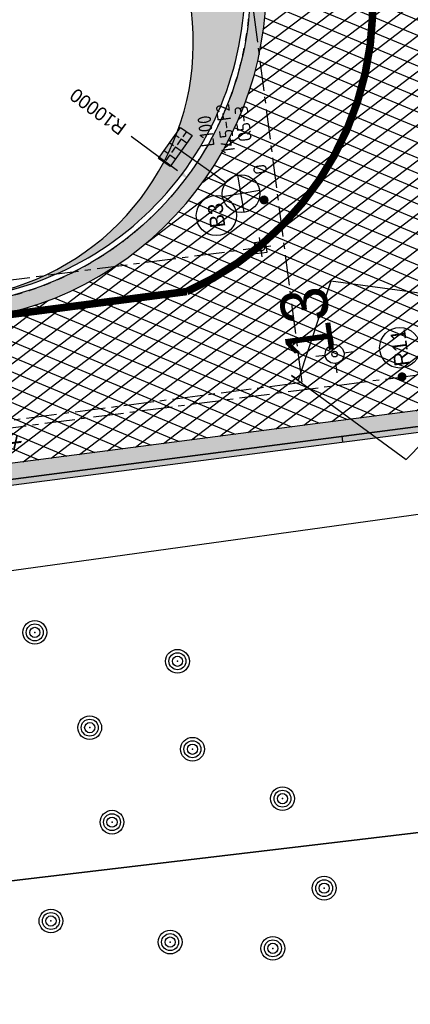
# Model space of a CAD drawing. Extents: x 117893332 to 118394757, y 454959407 to 455669244.
# Tile 24 of 256: x 118247103 to 118257453, y 455145721 to 455171838. Entities that reach past the tile are written whole.
import ezdxf
from ezdxf.enums import TextEntityAlignment as Align

# ---------------------------------------------------------------- set-up
doc = ezdxf.new("R2010")
doc.units = 0
doc.header["$LTSCALE"] = 200
for name, pattern in [('DASHED', [19.049999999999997, 12.7, -6.35]), ('Tauw_L_Center2', [6.4990000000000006, 4, -0.833, 0.833, -0.833]), ('TAUW_TROTTOIRBAND_mm', [2, 1, -1])]:
    doc.linetypes.add(name, pattern=pattern)
doc.layers.get('0').update_dxf_attribs({"linetype": 'CONTINUOUS'})
for name, color, linetype in [('EL6312--', 6, 'CONTINUOUS'), ('EL_N_A_EB00----REVISIE~-_-----', 1, 'CONTINUOUS'), ('KABELLOOP', 6, 'CONTINUOUS'), ('LEIDINGLOOP', 6, 'CONTINUOUS'), ('M01', 6, 'CONTINUOUS'), ('ZU_B_-_EL999---LD_PE-65_sdr00~H_-----', 1, 'Tauw_L_Center2'), ('ZU_B_-_EL999---SYM_DRAINPUT~-_002--', 2, 'Tauw_L_Center2'), ('ZU_B_A_EB00----AFRASTERING~-_-----', 1, 'CONTINUOUS'), ('ZU_B_A_EB00----KADASTER~-_-----', 1, 'CONTINUOUS'), ('ZU_B_D_EB00----ONDERDEEL~-_-----', 7, 'CONTINUOUS'), ('ZU_N_-_AL999---LB_PE-90_sdr00__20_^200~M_-----', 7, 'CONTINUOUS'), ('ZU_N_-_AL999---LR_pvc200_sdr34__20_^200~M_-----', 7, 'CONTINUOUS'), ('ZU_N_-_DX1AMA--_maatvoering_BGR__18_^200', 7, 'CONTINUOUS'), ('ZU_N_-_EL999---LB_PE-90_sdr00~H_-----', 2, 'Tauw_L_Center2'), ('ZU_N_-_EL999---LR_pvc200_sdr34~H_-----', 2, 'Tauw_L_Center2'), ('ZU_N_-_ML999---LB_PE-90_sdr00__20_^200~M_-----', 7, 'CONTINUOUS'), ('ZU_N_-_ML999---LR_pvc200_sdr34__20_^200~M_-----', 7, 'CONTINUOUS'), ('ZU_N_-_TVRH----tekst__25_^200~-_-----', 253, 'CONTINUOUS'), ('ZU_N_A_EB00----AFRASTERING~-_-----', 7, 'Tauw_Hekwerk'), ('ZU_N_A_EB00----boom~-_-----', 7, 'CONTINUOUS'), ('ZU_N_A_EV02----_kant molgoot ov betonstraatsteen~k_-----', 253, 'CONTINUOUS'), ('ZU_N_A_EV09----_Trottoirband_130-150-250~A_-----', 253, 'CONTINUOUS'), ('ZU_N_A_EV09----_Trottoirband_130-150-250~Z_-----', 253, 'TAUW_TROTTOIRBAND_mm'), ('ZU_N_A_HV01----_arcering verharding gv asfalt~v_-----', 253, 'CONTINUOUS'), ('ZU_N_A_HV01----_arcering verharding ov grind~v_-----', 253, 'CONTINUOUS'), ('ZU_N_A_HV02----molgoot ov betonstraatsteen~v_-----', 253, 'CONTINUOUS')]:
    doc.layers.add(name, color=color, linetype=linetype)
doc.layers.add('INFO', color=6, linetype='CONTINUOUS', plot=False)
doc.styles.add('BURO-018', font='Isocp.shx', dxfattribs={"height": 360})
doc.styles.add('civiel', font='civiel.shx')
doc.styles.get("Standard").update_dxf_attribs({"font": 'tcb_isocp.shx'})
doc.styles.add('TAUW-ISOCP', font='tcb_isocp.shx')
doc.styles.add('tcb_isocp', font='tcb_isocp.shx')
doc.linetypes.add('Tauw_Hekwerk', pattern='A,9,-2.5,[150,tcb_ltype.shx,S=0.75,R=0,X=0,Y=0],-2.5', length=14)
doc.dimstyles.new('tzu18-dot_^200', dxfattribs={"dimscale": 200, "dimtxt": 1.8, "dimasz": 3, "dimexe": 2, "dimexo": 0, "dimgap": 0.5, "dimtad": 1, "dimdec": 0, "dimzin": 0, "dimdsep": 46, "dimtxsty": 'TAUW-ISOCP', "dimblk": 'DOTSMALL', "dimcen": 2, "dimdle": 1.5, "dimclre": 8, "dimadec": 0, "dimazin": 0, "dimtp": 1, "dimtm": 1, "dimtfac": 1, "dimtix": 1, "dimtmove": 1, "dimatfit": 3, "dimldrblk": 'DOTSMALL', "dimfxl": 1, "dimtvp": 0.5, "dimtolj": 1, "dimtzin": 0, "dimlwd": -1, "dimlwe": 5, "dimarcsym": 0})

# ---------------------------------------------------------------- blocks, each defined once
blk = doc.blocks.new('M01')
for points in [[(0, 0.5000000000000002), (0, 1)], [(-1, 0), (-0.5, 0)], [(0.5, 0), (1, 0)], [(0, -0.5000000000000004), (0, -1)]]:
    blk.add_lwpolyline(points)
for radius in [0.5, 0.15]:
    blk.add_circle((0, 0), radius)
blk = doc.blocks.new('*D236')
at = {"layer": 'ZU_N_-_DX1AMA--_maatvoering_BGR__18_^200', "transparency": 16777216}
blk.add_line((118250059.7713869, 455168746.1056554), (118251286.7414931, 455167836.6528513), dxfattribs=at)
blk.add_solid([(118251243.8672717, 455167778.8099508), (118251329.6157146, 455167894.4957518), (118251633.798896, 455167579.4075226)], dxfattribs=at)
at = {"layer": 'ZU_N_-_DX1AMA--_maatvoering_BGR__18_^200', "transparency": 16777216, "insert": (118249178.3557605, 455169399.4271252), "char_height": 360, "attachment_point": 5, "rotation": 143.4534775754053, "style": 'civiel'}
blk.add_mtext('\\A1;R10000', dxfattribs=at)
blk = doc.blocks.new('_DotSmall')
at = {"color": 0, "linetype": 'ByBlock', "const_width": 0.5}
blk.add_lwpolyline([(-0.0625, 0, 1), (0.0625, 0, 1)], format="xyb", close=True, dxfattribs=at)
blk = doc.blocks.new('RONDJEPUNT', base_point=(5, 0))
blk.add_circle((5, 0), 0.45)
blk.add_point((5, 0))
blk = doc.blocks.new('60')
for xscale, yscale, zscale in [(0.7, 0.7, 0.7), (0.5, 0.5, 0.5), (0.3, 0.3, 0.3)]:
    blk.add_blockref('RONDJEPUNT', (-0.02120520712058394, -0.02401046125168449), dxfattribs=dict(xscale=xscale, yscale=yscale, zscale=zscale))
blk = doc.blocks.new('E00525')
at = {"linetype": 'ByBlock'}
h = blk.add_hatch(dxfattribs=at)
h.set_pattern_fill('ANGLE', color=0, scale=0.18438609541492, style=0)
h.set_pattern_definition([(360, (-37.67331033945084, -34.01927211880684), (5.551115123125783e-17, 1.287936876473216), [0.9366813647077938, -0.3512555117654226]), (90, (-37.67331033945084, -34.01927211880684), (-1.287936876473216, 1.387778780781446e-16), [0.9366813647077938, -0.3512555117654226])])
edge = h.paths.add_edge_path()
edge.add_line((-2.522521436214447, 2.863310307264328), (2.522521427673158, 2.863310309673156))
edge.add_line((2.522521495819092, 2.863310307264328), (2.522521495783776, 1.000000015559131))
edge.add_line((2.522521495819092, 1.000000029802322), (-2.522521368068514, 1.000000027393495))
edge.add_line((-2.522521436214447, 1), (-2.522521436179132, 2.863310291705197))
h = blk.add_hatch(color=0, dxfattribs=at)
edge = h.paths.add_edge_path()
edge.add_line((-2.522521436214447, 2.863310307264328), (2.522521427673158, 2.863310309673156))
edge.add_line((2.522521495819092, 2.863310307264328), (2.522521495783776, 1.000000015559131))
edge.add_line((2.522521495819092, 1.000000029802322), (-2.522521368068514, 1.000000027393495))
edge.add_line((-2.522521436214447, 1), (-2.522521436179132, 2.863310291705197))
at = {"color": 0, "linetype": 'ByBlock'}
for p, q in [((-1.767766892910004, 14.38605433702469), (1.767767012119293, 10.85052046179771)), ((1.767766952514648, 14.38605433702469), (-1.767766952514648, 10.85052043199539)), ((5.960464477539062e-08, 10.0973382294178), (1.192092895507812e-07, 2.863310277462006))]:
    blk.add_line(p, q, dxfattribs=at)
blk.add_lwpolyline([(-2.522521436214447, 2.863310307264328), (2.522521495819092, 2.863310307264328), (2.522521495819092, 1.000000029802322), (-2.522521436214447, 1)], close=True, dxfattribs=at)
blk.add_circle((0, 12.61828738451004), 2.500000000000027, dxfattribs=at)
at = {"color": 0, "linetype": 'ByBlock', "style": 'BURO-018'}
for tag, p in [('E_GKAST', (5.960464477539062e-08, 20.61828738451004)), ('E_GROEP', (5.960464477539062e-08, 17.61828738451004)), ('E_SGROEP', (4.500000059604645, 17.61828738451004)), ('E_ARMCODE', (0, 12.61828738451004)), ('E_SLET', (4.500000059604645, 11.61828738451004))]:
    blk.add_attdef(tag, text='', height=1.8, dxfattribs=at).set_placement(p, align=Align.MIDDLE)
blk = doc.blocks.new('A$C051E189E')
at = {"layer": 'LEIDINGLOOP', "linetype": 'DASHED', "const_width": 200}
blk.add_lwpolyline([(-26522.16170066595, -50059.90334999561), (-26522.16170066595, -27029.90334999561)], dxfattribs=at)
blk.add_lwpolyline([(-26522.16170066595, -50059.90334999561, 0.3636847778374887), (-17582.16170048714, -55943.81955593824)], format="xyb", dxfattribs=at)
at = {"layer": 'EL6312--'}
ref = blk.add_blockref('E00525', (-22418.1352237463, -49970.28928184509), dxfattribs=dict(at, xscale=200, yscale=200, zscale=200, rotation=137.1924115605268))
ref.add_attrib('E_SGROEP', 'Q5-3', dxfattribs={"layer": '0', "color": 1, "linetype": 'ByBlock', "height": 360, "style": 'BURO-018'}).set_placement((-22300.41437339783, -52113.84094014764), align=Align.MIDDLE)
ref.add_attrib('E_GKAST', 'L100', dxfattribs={"layer": '0', "color": 1, "linetype": 'ByBlock', "height": 360, "style": 'BURO-018'}).set_placement((-22372.37944984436, -51110.52965241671), align=Align.MIDDLE)
ref.add_attrib('E_GROEP', '145-F2', dxfattribs={"layer": '0', "color": 1, "linetype": 'ByBlock', "height": 360, "style": 'BURO-018'}).set_placement((-22369.11818748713, -51633.69005030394), align=Align.MIDDLE)
ref.add_attrib('E_SLET', 'O', dxfattribs={"layer": '0', "color": 1, "linetype": 'ByBlock', "height": 360, "style": 'BURO-018'}).set_placement((-23558.59481334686, -52405.19388049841), align=Align.MIDDLE)
blk = doc.blocks.new('A$C6DFC50BF')
at = {"layer": 'KABELLOOP', "linetype": 'DASHED', "const_width": 200}
blk.add_lwpolyline([(-26522.16170066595, -50059.90334999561), (-26522.16170066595, -27029.90334999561)], dxfattribs=at)
blk.add_lwpolyline([(-26522.16170066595, -50059.90334999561, 0.3636847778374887), (-17582.16170048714, -55943.81955593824)], format="xyb", dxfattribs=at)

msp = doc.modelspace()

# ---------------------------------------------------------------- hatches: boundary and pattern name
at = {"layer": 'ZU_N_A_EV02----_kant molgoot ov betonstraatsteen~k_-----'}
h = msp.add_hatch(dxfattribs=at)
h.set_pattern_fill('HONEY', color=256, scale=3000)
h.set_pattern_definition([(97.41631319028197, (118248804.6750337, 455213277.5848131), (-10024.08456330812, 13103.22750889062), [9525, -19050]), (217.416313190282, (118248804.6750337, 455213277.5848131), (-6335.685612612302, -15232.72563595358), [9524.999999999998, -19050]), (157.416313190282, (118248804.6750337, 455213277.5848131), (-16359.77017592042, -2129.498127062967), [-19050, 9525])])
edge = h.paths.add_edge_path()
edge.add_line((118286452.5473291, 455164797.5053482), (118286471.9090199, 455164648.7601803))
edge.add_line((118286471.9090199, 455164648.7601803), (118215014.783989, 455155347.4108778))
edge.add_line((118215014.783989, 455155347.4108778), (118214995.4222982, 455155496.156045))
edge.add_line((118214995.4222982, 455155496.156045), (118286450.7355134, 455164811.4245268))
h = msp.add_hatch(dxfattribs=at)
h.set_pattern_fill('HONEY', color=256, scale=30)
h.set_pattern_definition([(97.41631319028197, (118248804.6750337, 455213277.5848131), (-100.2408456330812, 131.0322750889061), [95.25, -190.5]), (217.416313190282, (118248804.6750337, 455213277.5848131), (-63.35685612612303, -152.3272563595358), [95.24999999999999, -190.5]), (157.416313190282, (118248804.6750337, 455213277.5848131), (-163.5977017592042, -21.29498127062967), [-190.5, 95.25])])
h.paths.add_polyline_path([(118286471.9090199, 455164648.7601802), (118286452.5473291, 455164797.5053482), (118215144.1674659, 455155515.517736), (118214995.4222982, 455155496.1560448), (118215014.783989, 455155347.4108778)])
at = {"layer": 'ZU_N_A_HV01----_arcering verharding gv asfalt~v_-----'}
h = msp.add_hatch(dxfattribs=at)
h.set_pattern_fill('ASFALT', color=256, scale=3000)
h.set_pattern_definition([(157.416313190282, (118248804.6750337, 455213277.5848131), (-144.0121693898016, -346.2448484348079), []), (217.416313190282, (118248804.6750337, 455213277.5848131), (227.8507499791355, -297.8406213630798), [])])
h.paths.add_polyline_path([(118253562.4644317, 455173882.7550641, -0.413670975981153), (118245855.7562277, 455163886.7559816), (118232779.448046, 455162183.4266028, -0.2396013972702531), (118226539.3488066, 455164396.4313046), (118222931.5859316, 455163926.7441258), (118222383.7487684, 455168135.4742161), (118218106.8741981, 455167574.5760993), (118214434.7360406, 455164219.5352659), (118215506.4412013, 455155986.2169401), (118286398.3345948, 455165213.991818), (118285827.6629735, 455169598.1464381), (118269443.6465182, 455167465.4905022, -0.4142135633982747), (118257765.8233637, 455176453.3294046), (118256227.8597453, 455188268.6539, -0.4142135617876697), (118265215.698611, 455199946.4769887), (118292266.1138908, 455203467.5444995), (118291600.0729585, 455208584.3784367), (118288512.0832502, 455208182.4244898, -0.4142135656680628), (118286360.315439, 455209838.5329916), (118282082.5253519, 455242702.4295251), (118277103.5895731, 455242054.3371087, -0.4142135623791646), (118269661.0073064, 455247782.5220213), (118267518.7053234, 455264240.6439259), (118262945.7468947, 455263645.3963049), (118267639.6027709, 455227475.8892438), (118267223.0791646, 455227421.9624292), (118267223.0953798, 455227421.8374796), (118252708.3945412, 455225558.9908816), (118252749.7655286, 455225241.1604559), (118251437.4330616, 455225070.8540304), (118250715.0444016, 455230620.5667782), (118243327.2569473, 455287376.853917), (118243629.7457429, 455287416.2279319), (118243124.354806, 455290872.4482069), (118240928.7488096, 455307740.0890951, -0.4142135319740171), (118245603.8051835, 455313814.3496923), (118274546.4505115, 455317581.7228291), (118274030.151141, 455321548.2621741), (118245583.3097502, 455317845.426291, -0.4142135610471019), (118239509.0486006, 455322520.4825709), (118233549.7710685, 455368302.3163094, 0.4142135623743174), (118222813.3463366, 455376565.6076621), (118207809.9167748, 455374612.6583502, 0.4142135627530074), (118199546.6254238, 455363876.233606), (118205505.9032047, 455318094.3984217, -0.4142123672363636), (118200830.8688669, 455312020.1400964), (118163460.5556403, 455307155.6086541), (118165370.8677974, 455292480.2047596), (118168069.5899988, 455292831.4889433), (118168020.6380423, 455293207.5597649, -0.4142128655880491), (118177008.4523232, 455304885.379675), (118193278.4294503, 455307003.2308075, -0.1343417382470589), (118196112.2678289, 455306610.6909133), (118204322.7715568, 455303093.5020068), (118205538.0756343, 455305921.5248985, -0.2648123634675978), (118209818.1357149, 455309156.2414026), (118230144.221444, 455311802.0275834, -0.4142136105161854), (118236218.4835087, 455307126.9714311), (118240860.0830218, 455271468.1296604, -0.4142135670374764), (118236185.026669, 455265393.868468), (118214172.9505057, 455262528.6259582), (118214897.7231318, 455256960.5985169, -0.4142135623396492), (118212810.3363711, 455254248.4745319), (118211683.2549989, 455254101.7658931), (118212034.0112402, 455251407.0995864), (118215577.2140856, 455248630.0588531), (118219142.1158661, 455249094.050086), (118218436.6095952, 455254511.7740204, -0.4142294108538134), (118220523.9794215, 455257224.0278775), (118236969.7760967, 455259364.7257031, -0.4142130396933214), (118243044.0360546, 455254689.6790598), (118246252.6892428, 455230039.716037)])
h.paths.add_polyline_path([(118261528.7105488, 455214269.2460867, -0.4142135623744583), (118263616.0973097, 455216981.3700716), (118275257.8857749, 455218496.745074, -0.414213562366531), (118277970.0097599, 455216409.3583131), (118278976.6705481, 455208675.7399464, -0.4142135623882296), (118276889.283787, 455205963.6159614), (118274097.8328038, 455205600.2615634, -0.4142135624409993), (118272506.4212083, 455206825.0918127), (118272485.2704835, 455206987.5811397), (118269242.6258282, 455206565.4962798), (118269263.7765531, 455206403.0069523, -0.4142135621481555), (118268038.9463059, 455204811.595358), (118265247.4953238, 455204448.240958, -0.4142135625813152), (118262535.371337, 455206535.6277188)], flags=16)
h.paths.add_polyline_path([(118241537.8751546, 455300913.520497), (118240100.0229776, 455300726.2209592), (118239912.72344, 455302164.0731364), (118241350.575617, 455302351.3726742)], flags=16)
h.paths.add_polyline_path([(118240440.7304615, 455309039.881115), (118239002.8782845, 455308852.5815772), (118238815.5787469, 455310290.4337544), (118240253.430924, 455310477.7332923)], flags=16)
h.paths.add_polyline_path([(118229627.9109464, 455315768.5622057), (118215546.7017315, 455313935.6554853, -0.4142135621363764), (118209472.4405793, 455318610.7117853), (118204138.0194814, 455359592.1202821, -0.4142394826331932), (118213125.739277, 455371270.8578054), (118217290.6037433, 455371812.9851407, -0.4142135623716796), (118228968.4268994, 455362825.1463385), (118234302.9672465, 455321842.823391, -0.4142135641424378)], flags=16)
h.paths.add_polyline_path([(118229573.6982125, 455316185.0486755), (118215492.4889975, 455314352.1419551, -0.4142135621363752), (118209888.927049, 455318664.9245196), (118204554.5035642, 455359646.3513534, -0.4142400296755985), (118213179.9520113, 455370854.3713357), (118217344.8164798, 455371396.4986713, -0.4142135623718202), (118228551.94043, 455362770.933602), (118233886.4807771, 455321788.6106545, -0.4142135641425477)], flags=0)
h.paths.add_polyline_path([(118232786.1213894, 455366810.1098367), (118231546.5936505, 455366648.6447184), (118231359.294113, 455368086.4968955), (118232598.8218518, 455368247.9620139)], flags=0)
at = {"layer": 'ZU_N_A_HV01----_arcering verharding ov grind~v_-----'}
h = msp.add_hatch(dxfattribs=at)
h.set_pattern_fill('10305012', color=256, scale=100000)
h.set_pattern_definition([(80.15837469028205, (118248197.504333, 455215256.2450484), (-519.4484706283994, 204.5673291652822), [136.36, -545.9699999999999]), (114.674251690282, (118248104.1793311, 455214718.3087171), (-519.4522493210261, 204.5570103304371), [136.36, -828.5899999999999]), (158.505112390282, (118248047.2492719, 455214842.216862), (-116.6336148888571, -672.269483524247), [111.56, -446.7]), (216.327513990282, (118248580.3641231, 455215350.5527365), (519.4528186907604, -204.5644303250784), [111.56, -677.95]), (260.158374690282, (118247853.5731472, 455214817.0066498), (519.4484706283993, -204.5673291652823), [136.36, -545.9699999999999]), (294.6742516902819, (118247830.2700628, 455214682.6548088), (519.452249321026, -204.5570103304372), [136.36, -828.5899999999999]), (338.505112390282, (118247887.109584, 455214558.7449633), (116.6336148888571, 672.269483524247), [111.56, -446.7]), (36.32751399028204, (118247471.5445072, 455214722.4340285), (-519.4528186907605, 204.5644303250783), [111.56, -677.95]), (80.15837469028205, (118247662.4380535, 455213855.5421481), (-636.0742566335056, -467.7116370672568), [121.7, -560.61]), (138.268162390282, (118249241.5929214, 455213361.7755754), (-519.4455923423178, 204.5596851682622), [122.34, -1809.56]), (182.0032946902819, (118247591.9378671, 455214056.8965694), (-1155.527501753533, -263.1445632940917), [148.58, -1527.41]), (216.327513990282, (118247560.7880993, 455214724.0065625), (-116.6272087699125, -672.2821011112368), [147.88, -641.66]), (260.158374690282, (118247324.3162447, 455213964.1062804), (636.0742566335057, 467.7116370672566), [122.42, -559.8799999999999]), (138.268162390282, (118248952.8003716, 455213148.5450379), (-519.4455923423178, 204.5596851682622), [122.05, -1809.86]), (182.0032946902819, (118247542.5907006, 455213767.4152691), (519.4481581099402, -204.5566902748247), [148.23, -1527.77]), (36.32751399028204, (118247542.5907006, 455213767.4152691), (116.6272087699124, 672.2821011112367), [148.77, -640.77]), (124.085298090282, (118248741.4166619, 455212685.6880116), (402.8239520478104, -876.8330482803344), [91.38, -2273.059999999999]), (182.0032946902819, (118247248.6700048, 455214047.3383011), (519.4481581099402, -204.5566902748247), [91.58999999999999, -1584.39]), (229.178732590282, (118245884.987629, 455213108.7148913), (-752.6957943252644, -1139.991792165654), [122.33, -2002.14]), (260.158333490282, (118248518.8884684, 455212665.5964541), (519.4483235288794, -204.5677026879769), [98.47, -583.8399999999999]), (124.085298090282, (118248553.3200312, 455212492.8053166), (402.8239520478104, -876.8330482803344), [91.48, -2272.95]), (182.0032946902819, (118247212.0152939, 455213782.2897098), (519.4481581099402, -204.5566902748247), [100.47, -1575.52]), (229.178732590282, (118246008.496436, 455212926.3011627), (-752.6957943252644, -1139.991792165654), [104.97, -2019.5]), (80.15833349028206, (118247280.6364327, 455213861.7216769), (-519.4483235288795, 204.5677026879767), [111.56, -570.75]), (147.657872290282, (118248216.1412204, 455214102.4384344), (-519.4458520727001, 204.5641717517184), [108.56, -3442.36]), (192.829331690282, (118248124.4287349, 455214160.506144), (-636.0740668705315, -467.7148960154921), [95.27999999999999, -1089.83]), (248.355151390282, (118246642.7619532, 455212531.659454), (-116.6333622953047, -672.2727902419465), [87.77999999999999, -2585.23]), (294.6742516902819, (118247999.1521842, 455214057.7662294), (116.6337732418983, 672.270897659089), [111.58, -853.36]), (147.657872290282, (118248143.4663582, 455213894.47801), (-519.4458520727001, 204.5641717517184), [115.69, -3435.23]), (192.829331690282, (118248228.0665938, 455213913.7492485), (-636.0740668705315, -467.7148960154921), [86.77, -1098.34]), (248.355151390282, (118246873.9568269, 455212393.3647004), (-116.6333622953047, -672.2727902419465), [93.94000000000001, -2579.08]), (114.674251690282, (118248262.7262007, 455214001.0634705), (-116.6337732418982, -672.2708976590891), [111.56, -853.3799999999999])])
h.paths.add_polyline_path([(118251131.4845272, 455177158.914412), (118251407.2748193, 455175025.1965947), (118252298.0172136, 455175142.842355), (118252414.5850154, 455174218.9961498), (118251390.8049812, 455174074.1177667), (118251642.4611541, 455172137.5456197, -0.4156594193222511), (118245779.2404644, 455164479.0407317), (118232705.8217303, 455162748.6514833), (118245780.1469784, 455164451.722327, 0.421792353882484), (118252966.6134119, 455174044.4124171), (118252537.3876772, 455177341.9164048)])
h.paths.add_polyline_path([(118252611.6198324, 455173904.8892556), (118252650.3714609, 455173607.4025983), (118252352.8848035, 455173568.6509697), (118252314.1331751, 455173866.1376272)], flags=16)
h.paths.add_polyline_path([(118252495.1601118, 455173637.6066676, -1), (118252469.3445241, 455173835.9335579, -1)], flags=0)
at = {"layer": 'ZU_N_A_HV02----molgoot ov betonstraatsteen~v_-----'}
h = msp.add_hatch(dxfattribs=at)
h.set_pattern_fill('BRICK', color=256, scale=33.07086, angle=-1.272221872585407e-14)
h.set_pattern_definition([(97.41631319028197, (118248804.6750337, 455213277.5848131), (-208.2431961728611, -27.10636212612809), []), (187.416313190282, (118248804.6750337, 455213277.5848131), (54.21272425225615, -416.4863923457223), [209.999961, -209.999961]), (187.416313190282, (118248777.5686716, 455213485.8280093), (54.21272425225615, -416.4863923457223), [-209.999961, 209.999961])])
h.paths.add_polyline_path([(118236130.8139392, 455265810.3549383), (118213702.2513011, 455262890.899698), (118213756.4640354, 455262474.4132282), (118214481.2366621, 455256906.3857827, -0.4142135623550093), (118212756.1236366, 455254664.9610016), (118211212.5557949, 455254464.0396285), (118211639.701332, 455251182.5165892), (118215456.7662472, 455248190.8321688), (118219612.8361661, 455248731.8037606), (118218853.0924128, 455254566.0083225, -0.4142295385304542), (118220578.1913303, 455256807.5413003), (118237024.0330728, 455258948.2449923, -0.4142135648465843), (118242627.5950311, 455254635.4624813), (118245836.2027732, 455229985.5033018), (118253115.1089609, 455174065.6917914, -0.4217249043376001), (118245799.5223966, 455164302.9789468), (118232725.1971481, 455162599.9081029, -0.2477245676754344), (118226700.8242866, 455164840.9923619), (118223293.5470863, 455164399.8447171), (118222745.9989425, 455168606.3544288), (118217921.2696704, 455167973.9016491), (118213990.0282083, 455164382.1316596), (118215144.1674659, 455155515.5177361), (118286452.5473291, 455164797.5053483), (118286398.3345948, 455165213.991818), (118215506.4412013, 455155986.2169401), (118214434.7360406, 455164219.5352659), (118218106.8741981, 455167574.5760993), (118222383.7487684, 455168135.4742161), (118222931.5859316, 455163926.7441258), (118226539.3488066, 455164396.4313046, 0.2396013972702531), (118232779.448046, 455162183.4266028), (118245855.7562277, 455163886.7559816, 0.4136709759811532), (118253562.4644317, 455173882.7550641), (118246252.6892428, 455230039.716037), (118243044.0360546, 455254689.6790598, 0.4142130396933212), (118236969.7760967, 455259364.7257031), (118220523.9794215, 455257224.0278775, 0.414229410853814), (118218436.6095952, 455254511.7740204), (118219142.1158661, 455249094.050086), (118215577.2140856, 455248630.0588531), (118212034.0112402, 455251407.0995864), (118211683.2549989, 455254101.7658931), (118212810.3363711, 455254248.4745319, 0.4142135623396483), (118214897.7231318, 455256960.5985169), (118214172.9505057, 455262528.6259582), (118236185.026669, 455265393.868468, 0.4142135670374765), (118240860.0830218, 455271468.1296604), (118236218.4835087, 455307126.9714311, 0.4142136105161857), (118230144.221444, 455311802.0275834), (118209818.1357149, 455309156.2414026, 0.2648123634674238), (118205538.0756343, 455305921.5248985), (118204322.7715568, 455303093.5020068), (118196112.2678289, 455306610.6909133, 0.1343417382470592), (118193278.4294503, 455307003.2308075), (118177008.4523232, 455304885.379675, 0.4142128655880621), (118168020.6380423, 455293207.5597649), (118168069.5899988, 455292831.4889433), (118168486.0764684, 455292885.7016779), (118168437.1245119, 455293261.7724997, -0.4142128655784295), (118177062.6660484, 455304468.8933343), (118193332.6431336, 455306586.7444612, -0.1343417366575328), (118195946.8851516, 455306224.6227999), (118199133.4112065, 455304859.5891468), (118204543.5389405, 455302542.0162089), (118205924.3779531, 455305755.5830221, -0.2648230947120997), (118209872.8562951, 455308739.8174797), (118222172.9640686, 455310340.868138), (118230198.421261, 455311385.5394321, -0.4142143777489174), (118235801.9970393, 455307072.7586945), (118240443.5965525, 455271413.9169239, -0.4142135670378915)])
h = msp.add_hatch(dxfattribs=at)
h.set_pattern_fill('BRICK', color=256, scale=33.07086)
h.set_pattern_definition([(97.41631319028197, (118248804.6750337, 455213277.5848131), (-208.2431961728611, -27.10636212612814), []), (187.416313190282, (118248804.6750337, 455213277.5848131), (54.21272425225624, -416.4863923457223), [209.999961, -209.999961]), (187.416313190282, (118248777.5686716, 455213485.8280093), (54.21272425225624, -416.4863923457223), [-209.999961, 209.999961])])
h.paths.add_polyline_path([(118274235.6642532, 455201120.5775577), (118274276.9691945, 455200803.2545261), (118273979.4788588, 455200764.5311442), (118273938.1739175, 455201081.854176), (118265215.698611, 455199946.4769887, 0.002879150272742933), (118265096.7916708, 455199930.302415), (118265138.007419, 455199613.6646045), (118264840.5170834, 455199574.9412227), (118264800.3051654, 455199883.8671613, 0.4024533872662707), (118256227.8597453, 455188268.6539), (118257765.8233637, 455176453.3294047, 0.414213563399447), (118269443.6465182, 455167465.4905022), (118279042.6679922, 455168714.964963), (118279002.1352845, 455169026.3553495), (118279299.6256202, 455169065.0787311), (118279340.1583277, 455168753.6883451), (118285827.6629735, 455169598.1464382), (118285773.4502392, 455170014.6329079), (118285674.2867969, 455170001.7251143), (118285674.4025296, 455170000.8360046), (118282798.6626198, 455169626.5099819), (118279922.92271, 455169252.1839592), (118277047.1828002, 455168877.8579365), (118274171.4428905, 455168503.5319141), (118271295.7029807, 455168129.2058911), (118271196.5335149, 455168116.3443498), (118271196.5395354, 455168116.2980973), (118270085.6554721, 455167971.6978112), (118269389.4337666, 455167881.976994, -0.03330477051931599), (118268061.3467104, 455167798.3911037), (118267961.3467077, 455167798.3911037), (118267961.3467077, 455167799.2642246, -0.3728751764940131), (118258182.3098599, 455176507.5421212), (118256644.3462178, 455188322.8666134, -0.414213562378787), (118265269.9113453, 455199529.990519), (118292320.3266251, 455203051.0580299), (118292266.1138908, 455203467.5444996), (118288222.5645223, 455202941.2083911), (118288263.8694637, 455202623.8853595), (118287966.3791281, 455202585.1619776), (118287925.0741867, 455202902.4850094)])

# ---------------------------------------------------------------- linework, layer by layer
at = {"layer": 'INFO'}
msp.add_lwpolyline([(118254303.0449562, 455162400.1285837), (118257340.3406352, 455160175.5812097), (118258706.2651373, 455161555.9560342), (118258279.2259689, 455164506.8188128), (118255351.6644725, 455164898.8355077), (118254478.2005821, 455162271.8427569)], close=True, dxfattribs=at)
at = {"layer": 'ZU_B_-_EL999---LD_PE-65_sdr00~H_-----'}
msp.add_lwpolyline([(118227245.5561405, 455162381.7631221), (118253490.7687023, 455165800.5541865)], dxfattribs=at)
at = {"layer": 'ZU_B_-_EL999---SYM_DRAINPUT~-_002--'}
for p, q in [((118253524.1250707, 455165544.4856049), (118253457.4123339, 455166056.6227682)), ((118253246.8931071, 455165768.7861182), (118253759.0302704, 455165835.498855)), ((118253322.6495594, 455165929.9217009), (118253620.1362167, 455165968.6733295)), ((118253361.4011879, 455165632.4350436), (118253322.6495594, 455165929.9217009)), ((118253567.8950931, 455165810.6009337), (118253490.7687023, 455165800.5541865)), ((118253658.8878452, 455165671.1866721), (118253620.1362167, 455165968.6733295)), ((118253361.4011879, 455165632.4350436), (118253658.8878452, 455165671.1866721))]:
    msp.add_line(p, q, dxfattribs=at)
msp.add_circle((118253490.7687023, 455165800.5541865), 100, dxfattribs=at)
at = {"layer": 'ZU_B_A_EB00----AFRASTERING~-_-----'}
msp.add_lwpolyline([(118223387.1230399, 455154110.0110759), (118230850.1934708, 455155016.7295135), (118248994.6251228, 455157514.9187917)], dxfattribs=at)
at = {"layer": 'ZU_B_A_EB00----KADASTER~-_-----'}
for p, q in [((118219356.1974307, 455145720.5475382), (118260871.1974307, 455150657.5475382)), ((118260871.1974307, 455150657.5475382), (118219356.1974307, 455145720.5475382))]:
    msp.add_line(p, q, dxfattribs=at)
at = {"layer": 'ZU_B_D_EB00----ONDERDEEL~-_-----'}
msp.add_arc((118244900.4452097, 455171225.474698), 6803.429455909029, 208.373149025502, 7.103814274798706, dxfattribs=at)
at = {"layer": 'ZU_N_-_EL999---LB_PE-90_sdr00~H_-----'}
msp.add_lwpolyline([(118223824.7761552, 455169042.6022775), (118229239.4337306, 455158921.8108768), (118254588.2883509, 455162221.3915854), (118252421.7592657, 455178865.6369185)], dxfattribs=at)
at = {"layer": 'ZU_N_-_EL999---LR_pvc200_sdr34~H_-----'}
msp.add_lwpolyline([(118224569.2695467, 455158112.2230638), (118261687.6566481, 455162943.8068119)], dxfattribs=at)
at = {"layer": 'ZU_N_-_ML999---LB_PE-90_sdr00__20_^200~M_-----', "flags": 128}
msp.add_lwpolyline([(118253578.3415006, 455167055.5086973, 0, 0, 0), (118253692.411732, 455167092.7643318, 0, 91.824, 0), (118253683.7195804, 455167089.9254525, 91.824, 169.728, 0), (118253659.0119682, 455167081.855882, 169.728, 221.712, 0), (118253621.9847711, 455167069.7627031, 221.712, 240, 0), (118253578.3415006, 455167055.5086973, 240, 221.712, 0), (118253534.69823, 455167041.2546915, 221.712, 169.728, 0), (118253497.6710329, 455167029.1615125, 169.728, 91.824, 0), (118253472.9634208, 455167021.0919421, 91.824, 0, 0), (118253464.2712691, 455167018.2530627, 0, 0, 0), (118253578.3415006, 455167055.5086973, 0, 0, 0), (118252819.4832375, 455166807.6636131, 0, 0, 0)], format="xyseb", dxfattribs=at)
at = {"layer": 'ZU_N_-_ML999---LB_PE-90_sdr00__20_^200~M_-----'}
msp.add_circle((118252314.1498455, 455166642.6204118), 531.6023847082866, dxfattribs=at)
at = {"layer": 'ZU_N_-_ML999---LR_pvc200_sdr34__20_^200~M_-----', "flags": 128}
msp.add_lwpolyline([(118257234.5884851, 455162364.1649298, 0, 0, 0), (118257243.5062404, 455162244.4967484, 0, 91.824, 0), (118257242.8267074, 455162253.6154638, 91.824, 169.728, 0), (118257240.8951216, 455162279.5355918, 169.728, 221.712, 0), (118257238.0004183, 455162318.3798835, 221.712, 240, 0), (118257234.5884851, 455162364.1649298, 240, 221.712, 0), (118257231.1765519, 455162409.949976, 221.712, 169.728, 0), (118257228.2818486, 455162448.7942677, 169.728, 91.824, 0), (118257226.3502628, 455162474.7143958, 91.824, 0, 0), (118257225.6707298, 455162483.8331111, 0, 0, 0), (118257234.5884851, 455162364.1649298, 0, 0, 0), (118257217.0659441, 455162599.3015256, 0, 0, 0)], format="xyseb", dxfattribs=at)
at = {"layer": 'ZU_N_-_ML999---LR_pvc200_sdr34__20_^200~M_-----'}
msp.add_circle((118257177.1335153, 455163135.1584746), 537.3427850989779, dxfattribs=at)
at = {"layer": 'ZU_N_A_EB00----AFRASTERING~-_-----'}
msp.add_line((118248994.6251228, 455157514.9187917), (118266143.6260673, 455159894.7737856), dxfattribs=at)
at = {"layer": 'ZU_N_A_EV02----_kant molgoot ov betonstraatsteen~k_-----'}
msp.add_lwpolyline([(118245836.2027732, 455229985.5033018), (118253115.1089609, 455174065.6917914, -0.4217249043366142), (118245799.5223966, 455164302.9789468), (118232725.1971482, 455162599.9081029, -0.247724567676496), (118226700.8242866, 455164840.9923619), (118223293.5470863, 455164399.8447171), (118222745.9989425, 455168606.3544288), (118217921.2696704, 455167973.9016491), (118213990.0282083, 455164382.1316596), (118215144.1674659, 455155515.5177361), (118215144.1674659, 455155515.5177361), (118286452.5473291, 455164797.5053483), (118286398.3345948, 455165213.991818), (118215506.4412013, 455155986.2169401), (118214434.7360406, 455164219.5352659), (118218106.8741981, 455167574.5760993), (118222383.7487684, 455168135.4742161), (118222931.5859316, 455163926.7441258), (118226539.3488066, 455164396.4313046, 0.2396013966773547), (118232779.4480298, 455162183.4266007), (118245855.7562077, 455163886.7559789, 0.4141865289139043), (118253560.4480653, 455173898.3529512)], format="xyb", dxfattribs=at)
at = {"layer": 'ZU_N_A_EV02----_kant molgoot ov betonstraatsteen~k_-----', "flags": 128}
for points in [[(118215144.1674659, 455155515.517736), (118214995.4222982, 455155496.1560449), (118215014.783989, 455155347.4108778), (118286471.9090199, 455164648.7601802), (118286452.5473291, 455164797.5053482)], [(118215144.1674659, 455155515.517736), (118214995.4222982, 455155496.1560448), (118215014.783989, 455155347.4108778), (118286471.9090199, 455164648.7601802), (118286452.5473291, 455164797.5053482)]]:
    msp.add_lwpolyline(points, close=True, dxfattribs=at)
at = {"layer": 'ZU_N_A_EV09----_Trottoirband_130-150-250~A_-----'}
msp.add_arc((118244699.2401043, 455172749.7494397), 8368.130832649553, 277.4216007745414, 8.900181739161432, dxfattribs=at)
at = {"layer": 'ZU_N_A_EV09----_Trottoirband_130-150-250~Z_-----'}
msp.add_arc((118244699.2401045, 455172749.7494395), 8518.130832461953, 277.4216016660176, 8.887059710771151, dxfattribs=at)

# ---------------------------------------------------------------- block references
at = {"layer": 'EL_N_A_EB00----REVISIE~-_-----', "rotation": 97.41631319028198}
for name in ['A$C6DFC50BF', 'A$C051E189E']:
    msp.add_blockref(name, (118198465.6587423, 455184465.46283), dxfattribs=at)
at = {"layer": 'M01'}
ref = msp.add_blockref('M01', (118255448.5565527, 455162967.8438027), dxfattribs=dict(at, xscale=499.9999999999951, yscale=499.9999999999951, zscale=499.9999999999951, rotation=97.69665025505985))
ref.add_attrib('TAG', '13', (118255448.5565527, 455162967.8438027), dxfattribs={"layer": '0', "color": 81, "height": 1250, "rotation": 97.69665040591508})
at = {"layer": 'ZU_N_A_EB00----boom~-_-----', "xscale": 1000.000000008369, "yscale": 999.9999999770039, "zscale": 1000.000000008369, "rotation": 97.69665025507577}
for p in [(118247476.4082305, 455155604.1950147), (118251256.8378808, 455154837.2382814), (118248931.2364574, 455153076.6840243), (118251654.856943, 455152503.4929687), (118254040.4850817, 455151193.1281543), (118249522.5154091, 455150569.2967556), (118255144.2584099, 455148818.7161081), (118247905.0579109, 455147948.1883166), (118251062.162375, 455147390.17028), (118253784.743202, 455147222.9225413)]:
    msp.add_blockref('60', p, dxfattribs=at)

# ---------------------------------------------------------------- texts
at = {"layer": 'ZU_N_-_AL999---LB_PE-90_sdr00__20_^200~M_-----', "style": 'tcb_isocp'}
msp.add_text('B3', height=400, rotation=97.41631349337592, dxfattribs=at).set_placement((118252314.1498455, 455166642.6204118), align=Align.MIDDLE)
at = {"layer": 'ZU_N_-_AL999---LR_pvc200_sdr34__20_^200~M_-----', "style": 'tcb_isocp'}
msp.add_text('R11', height=400, rotation=97.41631349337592, dxfattribs=at).set_placement((118257177.1335153, 455163135.1584746), align=Align.MIDDLE)
at = {"layer": 'ZU_N_-_TVRH----tekst__25_^200~-_-----', "style": 'TAUW-ISOCP', "oblique": 20.00023775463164}
msp.add_text('+0.000', height=500, rotation=187.4163115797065, dxfattribs=at).set_placement((118247240.2541698, 455160896.5603369))

# ---------------------------------------------------------------- dimensions: what is measured, and where the dimension line sits
at = {"layer": 'ZU_N_-_DX1AMA--_maatvoering_BGR__18_^200'}
dim = msp.add_radius_dim(center=(118243600.0627185, 455173534.1605011), mpoint=(118251633.7988959, 455167579.4075227), dimstyle='tzu18-dot_^200', override={"dimasz": 2.16, "dimexe": 0, "dimgap": 0.6, "dimtad": 0, "dimtxsty": 'civiel', "dimcen": 0.1, "dimdle": 0, "dimclrd": 256, "dimclrt": 256, "dimadec": 2, "dimtm": 0, "dimtofl": 0, "dimtmove": 0, "dimtvp": 0}, dxfattribs=at)
dim.commit()
dim.dimension.update_dxf_attribs({"geometry": '*D236', "text_midpoint": (118249178.3557605, 455169399.4271252), "dimtype": 164})

doc.saveas('drawing.dxf')
